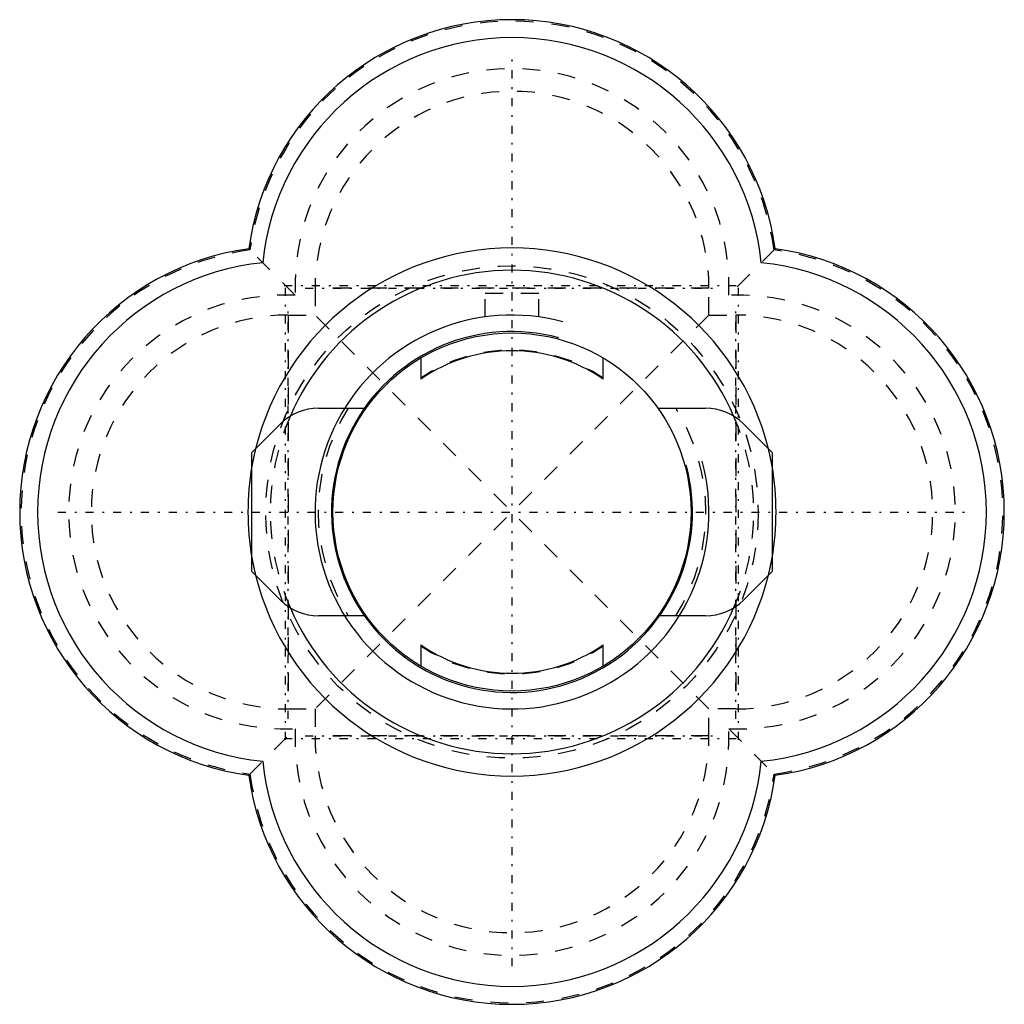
# Model space of a CAD drawing. Extents: x -27.5 to 27.5, y -27.5 to 27.5.
import ezdxf

# ---------------------------------------------------------------- set-up
doc = ezdxf.new("R2010")
doc.units = 0
doc.linetypes.add('CENTER', pattern=[1.5, 0.45, -0.5, 0.05, -0.5])
doc.linetypes.add('DASHED', pattern=[2, 1, -1])
for name, color, linetype in [('AM_0', 7, 'CONTINUOUS'), ('AM_10', 7, 'CONTINUOUS'), ('AM_3', 7, 'DASHED'), ('AM_7', 7, 'CENTER')]:
    doc.layers.add(name, color=color, linetype=linetype)

msp = doc.modelspace()

# ---------------------------------------------------------------- linework, layer by layer
at = {"layer": 'AM_0', "color": 7, "linetype": 'CONTINUOUS'}
for p, q in [((-5.1, 8.602), (-5.1, 7.416)), ((5.1, 7.416), (5.1, 8.602)), ((-10.802, 5.8), (-8.146, 5.8)), ((8.146, 5.8), (10.802, 5.8)), ((-14.528, 3.317), (-12.923, 4.921)), ((12.923, 4.921), (14.528, 3.317)), ((-14.528, -3.317), (-14.528, 3.317)), ((14.528, 3.317), (14.528, -3.317)), ((-12.923, -4.921), (-14.528, -3.317)), ((14.528, -3.317), (12.923, -4.921)), ((-8.146, -5.8), (-10.802, -5.8)), ((10.802, -5.8), (8.146, -5.8)), ((-5.1, -7.416), (-5.1, -8.602)), ((5.1, -8.602), (5.1, -7.416))]:
    msp.add_line(p, q, dxfattribs=at)
msp.add_circle((0, 0), 10, dxfattribs=at)
for centre, radius, start, end in [((0, 12.65), 14.85, 7.9616, 172.0384), ((0, 12.5), 14, 5.8506, 174.1494), ((-12.65, 0), 14.85, 97.9616, 262.0384), ((0, 0), 14.75, 13.8103, 166.1897), ((12.65, 0), 14.85, 277.9616, 82.0384), ((-12.5, 0), 14, 95.8506, 264.1494), ((12.5, 0), 14, 275.8506, 84.1494), ((0, 0), 13.5, 23.2979, 156.7021), ((0, 0), 9, 55.4837, 124.5163), ((-10.802, 2.8), 3, 90, 135), ((10.802, 2.8), 3, 45, 90), ((0, 0), 14.75, 170.0389, 189.9611), ((0, 0), 14.75, 350.0389, 9.9611), ((0, 0), 14.75, 193.8103, 346.1897), ((-10.802, -2.8), 3, 225, 270), ((10.802, -2.8), 3, 270, 315), ((0, 0), 13.5, 203.2979, 336.7021), ((0, 0), 9, 235.4837, 304.5163), ((0, -12.5), 14, 185.8506, 354.1494), ((0, -12.65), 14.85, 187.9616, 352.0384)]:
    msp.add_arc(centre, radius, start, end, dxfattribs=at)
at = {"layer": 'AM_10', "color": 7, "linetype": 'CONTINUOUS'}
for radius in [11, 10.08]:
    msp.add_arc((0, 0), radius, 75, 15, dxfattribs=at)
at = {"layer": 'AM_3', "color": 6, "linetype": 'DASHED'}
for p, q in [((-12.109, 12.109), (-14.707, 14.707)), ((14.707, 14.707), (12.109, 12.109)), ((11, 12.5), (-11, 12.5)), ((-11, 12.5), (-11, 11)), ((1.5, 12.2), (-1.5, 12.2)), ((-1.5, 10.897), (-1.5, 12.2)), ((1.5, 10.897), (1.5, 12.2)), ((11, 11), (11, 12.5)), ((-12.5, 11), (-12.5, -11)), ((-12.5, 11), (-11, 11)), ((11, 11), (-11, -11)), ((11, 11), (12.5, 11)), ((12.5, 11), (12.5, -11)), ((11, -11), (-11, 11)), ((-12.5, -11), (-11, -11)), ((-11, -11), (-11, -12.5)), ((12.5, -11), (11, -11)), ((11, -12.5), (11, -11)), ((-14.707, -14.707), (-12.109, -12.109)), ((11, -12.5), (-11, -12.5)), ((12.109, -12.109), (14.707, -14.707))]:
    msp.add_line(p, q, dxfattribs=at)
msp.add_circle((0, 0), 13.75, dxfattribs=at)
for centre, radius, start, end in [((0, 12.65), 14.772, 7.7325, 172.2675), ((0, 12.65), 12.122, 357.4443, 182.5557), ((0, 12.5), 11, 0, 180), ((-12.65, 0), 14.772, 97.7325, 262.2675), ((12.65, 0), 14.772, 277.7325, 82.2675), ((-12.65, 0), 12.122, 87.4443, 272.5557), ((12.65, 0), 12.122, 267.4443, 92.5557), ((-12.5, 0), 11, 90, 270), ((12.5, 0), 11, 270, 90), ((0, 0), 9.05, 55.6993, 124.3007), ((0, 0), 10.83, 147.6192, 212.3808), ((0, 0), 10.83, 327.6192, 32.3808), ((0, 0), 13.5, 156.7021, 203.2979), ((0, 0), 13.5, 336.7021, 23.2979), ((0, 0), 14.75, 166.1897, 170.0389), ((0, 0), 14.75, 9.9611, 13.8103), ((0, 0), 14.75, 189.9611, 193.8103), ((0, 0), 14.75, 346.1897, 350.0389), ((0, 0), 9.05, 235.6993, 304.3007), ((0, -12.65), 12.122, 177.4443, 2.5557), ((0, -12.5), 11, 180, 0), ((0, -12.65), 14.772, 187.7325, 352.2675)]:
    msp.add_arc(centre, radius, start, end, dxfattribs=at)
at = {"layer": 'AM_7', "color": 4, "linetype": 'CENTER'}
for p, q in [((0, -25.378), (0, 25.378)), ((-12.65, -12.728), (-12.65, 12.728)), ((12.65, -12.728), (12.65, 12.728)), ((-12.728, 12.65), (12.728, 12.65)), ((-11.55, 12.5), (11.55, 12.5)), ((-12.5, -11.55), (-12.5, 11.55)), ((12.5, -11.55), (12.5, 11.55)), ((-25.378, 0), (25.378, 0)), ((-12.728, -12.65), (12.728, -12.65)), ((-11.55, -12.5), (11.55, -12.5))]:
    msp.add_line(p, q, dxfattribs=at)

doc.saveas('drawing.dxf')
